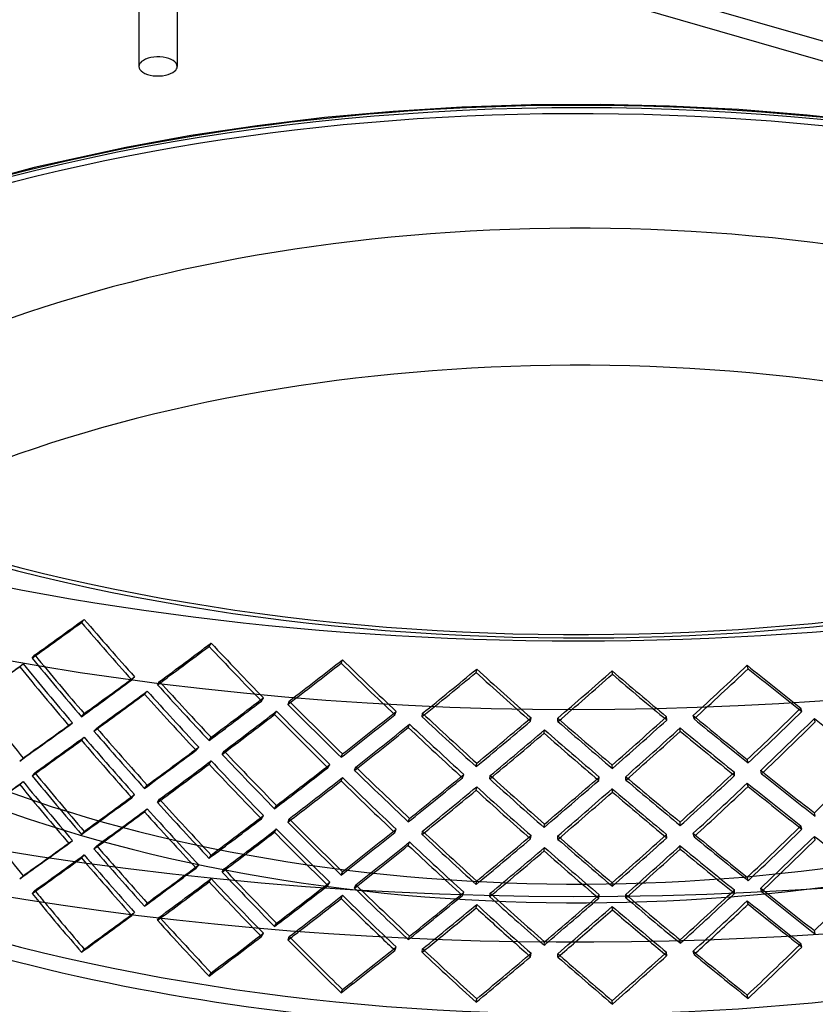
# Model space of a CAD drawing. Header units: millimetres. Extents: x -749 to 749, y -612 to 482.
# Tile 8 of 12: x -204 to 87, y -295 to 65. Entities that reach past the tile are written whole.
import ezdxf

# ---------------------------------------------------------------- set-up
doc = ezdxf.new("R2010")
doc.units = ezdxf.units.MM
doc.layers.add('HIDDEN', color=7, linetype='Continuous')
doc.layers.add('THICK', color=7, linetype='Continuous')

msp = doc.modelspace()

# ---------------------------------------------------------------- linework, layer by layer
at = {"layer": 'HIDDEN'}
for p, q in [((746.98, -132.35), (-196.98, 140.15)), ((744.48, -138.85), (-199.48, 133.65)), ((-160.73, 91.58), (-160.73, 48.28)), ((-146.73, 91.58), (-146.73, 48.28)), ((-42.61, 33.37), (-67.75, 31.82)), ((-17.3, 34.21), (-42.61, 33.37)), ((8.07, 34.34), (-17.3, 34.21)), ((33.4, 33.76), (8.07, 34.34)), ((58.7, 32.46), (33.4, 33.76)), ((83.78, 30.45), (58.7, 32.46)), ((-92.82, 29.55), (-117.53, 26.59)), ((-67.75, 31.82), (-92.82, 29.55)), ((108.54, 27.75), (83.78, 30.45)), ((-117.53, 26.59), (-141.79, 22.95)), ((-141.79, 22.95), (-165.53, 18.65)), ((-165.53, 18.65), (-199.02, 11.25)), ((-199.02, 11.25), (-227.85, 3.51)), ((-181.77, -155.21), (-180.76, -154.07)), ((-135.08, -163.95), (-134.33, -162.76)), ((-199.82, -168.25), (-198.82, -167.11)), ((-86.75, -170.07), (-86.27, -168.84)), ((-204.36, -171.43), (-203.11, -170.34)), ((-37.37, -173.49), (-37.16, -172.25)), ((12.47, -174.18), (12.4, -172.93)), ((62.15, -172.12), (61.81, -170.88)), ((-163.36, -176.25), (-162.35, -175.1)), ((-153.95, -178.01), (-153.2, -176.82)), ((-158.7, -181.44), (-157.7, -180.3)), ((-115.95, -183.95), (-115.2, -182.76)), ((-106.2, -185.19), (-105.72, -183.96)), ((81.81, -187.78), (81.47, -186.54)), ((-181.77, -189.69), (-180.76, -188.55)), ((-111.12, -188.89), (-110.38, -187.69)), ((-67.13, -189), (-66.65, -187.78)), ((-57.17, -189.69), (-56.97, -188.45)), ((-17.49, -191.34), (-17.28, -190.09)), ((-7.45, -191.48), (-7.51, -190.23)), ((32.36, -190.93), (32.29, -189.68)), ((42.37, -190.51), (42.03, -189.27)), ((86.71, -191.62), (86.36, -190.38)), ((-186.35, -192.98), (-185.09, -191.89)), ((-177.2, -194.99), (-176.2, -193.84)), ((-62.2, -193.67), (-61.72, -192.44)), ((-12.51, -195.73), (-12.31, -194.48)), ((37.32, -195.04), (37.25, -193.79)), ((-181.77, -198.31), (-180.76, -197.16)), ((-135.08, -198.43), (-134.33, -197.24)), ((-139.85, -201.98), (-138.85, -200.83)), ((-204.36, -205.91), (-203.11, -204.83)), ((-130.32, -203.47), (-129.58, -202.28)), ((-86.75, -204.55), (-86.27, -203.33)), ((62.15, -206.61), (61.81, -205.37)), ((-135.08, -207.05), (-134.33, -205.86)), ((-91.66, -208.37), (-90.91, -207.17)), ((-81.86, -209.32), (-81.38, -208.1)), ((-37.37, -207.98), (-37.16, -206.73)), ((12.47, -208.66), (12.4, -207.41)), ((-199.82, -211.35), (-198.82, -210.21)), ((-86.75, -213.17), (-86.27, -211.94)), ((-42.36, -212.06), (-41.88, -210.83)), ((-32.41, -212.48), (-32.2, -211.23)), ((7.46, -213.03), (7.66, -211.77)), ((17.44, -212.89), (17.37, -211.64)), ((57.18, -211.24), (57.11, -209.99)), ((67.08, -210.56), (66.73, -209.32)), ((-204.36, -214.53), (-203.11, -213.44)), ((-158.7, -215.93), (-157.7, -214.78)), ((-37.37, -216.59), (-37.16, -215.35)), ((12.47, -217.28), (12.4, -216.03)), ((62.15, -215.22), (61.81, -213.98)), ((-163.36, -219.35), (-162.35, -218.2)), ((-158.7, -224.54), (-157.7, -223.4)), ((-153.95, -221.11), (-153.2, -219.92)), ((-111.12, -223.37), (-110.38, -222.18)), ((-115.95, -227.05), (-115.2, -225.86)), ((-62.2, -228.15), (-61.72, -226.92)), ((86.71, -226.11), (86.36, -224.87)), ((-106.2, -228.29), (-105.72, -227.06)), ((-12.51, -230.21), (-12.31, -228.97)), ((37.32, -229.53), (37.25, -228.28)), ((81.81, -230.88), (81.47, -229.64)), ((-181.77, -232.79), (-180.76, -231.65)), ((-111.12, -231.99), (-110.38, -230.79)), ((-67.13, -232.1), (-66.65, -230.88)), ((-57.17, -232.79), (-56.97, -231.55)), ((-17.49, -234.44), (-17.28, -233.19)), ((-7.45, -234.58), (-7.51, -233.33)), ((32.36, -234.03), (32.29, -232.78)), ((42.37, -233.61), (42.03, -232.37)), ((86.71, -234.72), (86.36, -233.48)), ((-186.35, -236.08), (-185.09, -234.99)), ((-177.2, -238.09), (-176.2, -236.94)), ((-62.2, -236.77), (-61.72, -235.54)), ((-12.51, -238.83), (-12.31, -237.58)), ((37.32, -238.14), (37.25, -236.89)), ((-181.77, -241.41), (-180.76, -240.26)), ((-135.08, -241.53), (-134.33, -240.34)), ((-139.85, -245.08), (-138.85, -243.93)), ((-204.36, -249.01), (-203.11, -247.93)), ((-130.32, -246.57), (-129.58, -245.38)), ((-86.75, -247.65), (-86.27, -246.43)), ((62.15, -249.7), (61.81, -248.47)), ((-135.08, -250.15), (-134.33, -248.96)), ((-91.66, -251.47), (-90.91, -250.27)), ((-81.86, -252.42), (-81.38, -251.2)), ((-37.37, -251.08), (-37.16, -249.83)), ((12.47, -251.76), (12.4, -250.51)), ((-199.82, -254.45), (-198.82, -253.3)), ((-86.75, -256.27), (-86.27, -255.04)), ((-42.36, -255.16), (-41.88, -253.93)), ((-32.41, -255.58), (-32.2, -254.33)), ((7.46, -256.13), (7.66, -254.87)), ((17.44, -255.99), (17.37, -254.74)), ((57.18, -254.34), (57.11, -253.09)), ((67.08, -253.66), (66.73, -252.42)), ((-158.7, -259.03), (-157.7, -257.88)), ((-37.37, -259.69), (-37.16, -258.45)), ((12.47, -260.38), (12.4, -259.13)), ((62.15, -258.32), (61.81, -257.08)), ((-163.36, -262.45), (-162.35, -261.3)), ((-153.95, -264.21), (-153.2, -263.02)), ((-111.12, -266.47), (-110.38, -265.27)), ((-115.95, -270.15), (-115.2, -268.96)), ((-106.2, -271.39), (-105.72, -270.16)), ((-61.98, -270.69), (-61.72, -270.02)), ((86.71, -269.21), (86.36, -267.97)), ((37.27, -271.6), (37.25, -271.38)), ((81.81, -273.98), (81.47, -272.74)), ((-67.13, -275.2), (-66.65, -273.98)), ((-57.17, -275.89), (-56.97, -274.65)), ((-17.49, -277.54), (-17.28, -276.29)), ((-7.45, -277.68), (-7.51, -276.42)), ((32.36, -277.13), (32.29, -275.88)), ((42.37, -276.71), (42.03, -275.47))]:
    msp.add_line(p, q, dxfattribs=at)
for centre, major_axis, ratio, start_param, end_param in [((0, 65.38), (-452.5, 0), 0.5, -3.141592, -0.523599), ((0, 65.38), (450, 0), 0.5, 0, 2.617994), ((0, -73.44), (-450, 0), 0.5, -3.141592, -0.523599), ((0, -77.77), (-452.5, 0), 0.5, -3.141592, -0.523599), ((0, -77.77), (-360, 0), 0.5, -3.141592, -0.523599), ((0, -73.44), (-355, 0), 0.5, -3.141592, -0.523599), ((0, 65.38), (-452.5, 0), 0.5, 0, 2.617994), ((0, 65.38), (450, 0), 0.5, -3.141592, -0.523599), ((0, -193.12), (452.5, 0), 0.5, 1.047198, 2.617994), ((-153.73, 48.28), (7, 0), 0.5, -0.000094, 2.617994), ((0, -195.29), (-452.5, 0), 0.5, -3.141592, -0.523599), ((-153.73, 48.28), (7, 0), 0.5, 2.617994, 3.141499), ((-153.73, 48.28), (7, 0), 0.5, 3.141499, 5.759587), ((-153.73, 48.28), (7, 0), 0.5, -0.523599, -0.000094), ((0, -190.96), (450, 0), 0.5, 1.047198, 3.120519), ((0, -190.96), (360, 0), 0.5, 0, 2.617994), ((0, -238.59), (355, 0), 0.5, 0, 2.617994), ((0, -73.44), (-450, 0), 0.5, 0, 2.617994), ((0, -73.44), (-355, 0), 0.5, 0, 2.617994), ((0, -77.77), (-360, 0), 0.5, 0, 2.617994), ((0, 51.98), (448.75, 361), 0.092871, -2.102991, -2.058735), ((0, 51.98), (397.49, -494.11), 0.426955, -1.496225, -1.451969), ((0, 51.98), (451.24, 363), 0.092871, -2.102747, -2.058735), ((0, 51.98), (399.69, -496.85), 0.426955, -1.496225, -1.452213), ((0, 51.98), (449.22, 384.43), 0.141437, -2.038395, -1.994383), ((0, 51.98), (446.74, 382.3), 0.141437, -2.03864, -1.994383), ((0, 51.98), (412.51, -482.03), 0.38585, -1.450345, -1.406334), ((0, 51.98), (410.23, -479.37), 0.38585, -1.450345, -1.406089), ((0, 17.5), (399.69, -496.85), 0.426955, -1.540237, -1.496225), ((0, 17.5), (397.49, -494.11), 0.426955, -1.540482, -1.496225), ((0, 51.98), (443.56, 402.35), 0.18858, -1.977377, -1.933121), ((0, 51.98), (420.78, -463.88), 0.343841, -1.401377, -1.35712), ((0, 8.88), (452.27, 340.17), 0.042828, -2.115604, -2.071578), ((0, 8.88), (449.77, 338.3), 0.042828, -2.115543, -2.071273), ((0, 51.98), (384.39, -511.05), 0.467176, -1.483576, -1.439444), ((0, 51.98), (382.27, -508.22), 0.467176, -1.48327, -1.438891), ((0, 51.98), (446.02, 404.58), 0.18858, -1.977132, -1.933121), ((0, 51.98), (423.12, -466.46), 0.343841, -1.401377, -1.357365), ((0, 51.98), (439.04, 421.22), 0.234394, -1.91893, -1.874674), ((0, 51.98), (429.38, -447.54), 0.300867, -1.349592, -1.305336), ((0, 51.98), (433.01, 439.02), 0.27899, -1.863155, -1.818899), ((0, 51.98), (436.22, -430.25), 0.256837, -1.295136, -1.250879), ((0, 51.98), (425.31, 455.82), 0.322479, -1.810024, -1.765768), ((0, 51.98), (427.68, 458.36), 0.322479, -1.80978, -1.765768), ((0, 51.98), (441.47, -411.92), 0.211646, -1.238036, -1.193779), ((0, 51.98), (443.93, -414.21), 0.211646, -1.238036, -1.194024), ((0, 17.5), (451.24, 363), 0.092871, -2.058735, -2.014723), ((0, 17.5), (448.75, 361), 0.092871, -2.058735, -2.014478), ((0, 51.98), (441.47, 423.56), 0.234394, -1.918686, -1.874674), ((0, 51.98), (431.77, -450.03), 0.300867, -1.349592, -1.305581), ((0, 51.98), (435.42, 441.46), 0.27899, -1.862911, -1.818899), ((0, 51.98), (438.64, -432.64), 0.256837, -1.295136, -1.251124), ((0, 17.5), (412.51, -482.03), 0.38585, -1.494357, -1.450345), ((0, 17.5), (410.23, -479.37), 0.38585, -1.494602, -1.450345), ((0, 17.5), (382.27, -508.22), 0.467176, -1.52754, -1.48327), ((0, 8.88), (451.24, 363), 0.092871, -2.047741, -2.003716), ((0, 8.88), (448.75, 361), 0.092871, -2.04768, -2.00341), ((0, 51.98), (399.69, -496.85), 0.426955, -1.441207, -1.397075), ((0, 51.98), (397.49, -494.11), 0.426955, -1.440901, -1.396522), ((0, 17.5), (446.74, 382.3), 0.141437, -1.994383, -1.950127), ((0, 17.5), (449.22, 384.43), 0.141437, -1.994383, -1.950372), ((0, 17.5), (423.12, -466.46), 0.343841, -1.445389, -1.401377), ((0, 17.5), (420.78, -463.88), 0.343841, -1.445633, -1.401377), ((0, 17.5), (425.31, 455.82), 0.322479, -1.765768, -1.721511), ((0, 8.88), (449.22, 384.43), 0.141437, -1.98339, -1.939365), ((0, 8.88), (446.74, 382.3), 0.141437, -1.983329, -1.939059), ((0, 51.98), (412.51, -482.03), 0.38585, -1.395327, -1.351195), ((0, 51.98), (410.23, -479.37), 0.38585, -1.395021, -1.350642), ((0, 17.5), (446.02, 404.58), 0.18858, -1.933121, -1.889109), ((0, 17.5), (443.56, 402.35), 0.18858, -1.933121, -1.888864), ((0, 17.5), (431.77, -450.03), 0.300867, -1.393604, -1.349592), ((0, 17.5), (429.38, -447.54), 0.300867, -1.393849, -1.349592), ((0, 17.5), (439.04, 421.22), 0.234394, -1.874674, -1.830417), ((0, 17.5), (436.22, -430.25), 0.256837, -1.339392, -1.295136), ((0, 17.5), (433.01, 439.02), 0.27899, -1.818899, -1.774643), ((0, 17.5), (435.42, 441.46), 0.27899, -1.818899, -1.774887), ((0, 17.5), (441.47, -411.92), 0.211646, -1.282292, -1.238036), ((0, 17.5), (443.93, -414.21), 0.211646, -1.282047, -1.238036), ((0, 17.5), (427.68, 458.36), 0.322479, -1.765768, -1.721756), ((0, 8.88), (425.31, 455.82), 0.322479, -1.754713, -1.710443), ((0, 51.98), (441.47, -411.92), 0.211646, -1.182711, -1.138332), ((0, -25.6), (452.27, 340.17), 0.042828, -2.071578, -2.027446), ((0, -25.6), (449.77, 338.3), 0.042828, -2.071273, -2.026894), ((0, 17.5), (397.49, -494.11), 0.426955, -1.485171, -1.440901), ((0, 8.88), (446.02, 404.58), 0.18858, -1.922127, -1.878102), ((0, 8.88), (443.56, 402.35), 0.18858, -1.922066, -1.877796), ((0, 51.98), (423.12, -466.46), 0.343841, -1.346358, -1.302226), ((0, 51.98), (420.78, -463.88), 0.343841, -1.346052, -1.301673), ((0, 17.5), (441.47, 423.56), 0.234394, -1.874674, -1.830662), ((0, 8.88), (439.04, 421.22), 0.234394, -1.863619, -1.819349), ((0, 51.98), (429.38, -447.54), 0.300867, -1.294268, -1.249889), ((0, 17.5), (438.64, -432.64), 0.256837, -1.339148, -1.295136), ((0, 8.88), (433.01, 439.02), 0.27899, -1.807845, -1.763575), ((0, 51.98), (436.22, -430.25), 0.256837, -1.239811, -1.195432), ((0, 8.88), (427.68, 458.36), 0.322479, -1.754774, -1.710749), ((0, 8.88), (448.75, 361), 0.092871, -2.102991, -2.058735), ((0, 8.88), (397.49, -494.11), 0.426955, -1.496225, -1.451969), ((0, 17.5), (399.69, -496.85), 0.426955, -1.485232, -1.441207), ((0, 8.88), (441.47, 423.56), 0.234394, -1.86368, -1.819655), ((0, 51.98), (431.77, -450.03), 0.300867, -1.294574, -1.250442), ((0, 8.88), (435.42, 441.46), 0.27899, -1.807906, -1.76388), ((0, 51.98), (438.64, -432.64), 0.256837, -1.240117, -1.195985), ((0, 8.88), (451.24, 363), 0.092871, -2.102747, -2.058735), ((0, 8.88), (399.69, -496.85), 0.426955, -1.496225, -1.452213), ((0, -25.6), (448.75, 361), 0.092871, -2.00341, -1.959031), ((0, -25.6), (451.24, 363), 0.092871, -2.003716, -1.959584), ((0, 17.5), (412.51, -482.03), 0.38585, -1.439352, -1.395327), ((0, 17.5), (410.23, -479.37), 0.38585, -1.439291, -1.395021), ((0, 8.88), (449.22, 384.43), 0.141437, -2.038395, -1.994383), ((0, 8.88), (446.74, 382.3), 0.141437, -2.03864, -1.994383), ((0, 8.88), (412.51, -482.03), 0.38585, -1.450345, -1.406334), ((0, 8.88), (410.23, -479.37), 0.38585, -1.450345, -1.406089), ((0, -25.6), (449.22, 384.43), 0.141437, -1.939365, -1.895233), ((0, -25.6), (446.74, 382.3), 0.141437, -1.939059, -1.89468), ((0, 17.5), (420.78, -463.88), 0.343841, -1.390322, -1.346052), ((0, -25.6), (425.31, 455.82), 0.322479, -1.710443, -1.666064), ((0, -25.6), (399.69, -496.85), 0.426955, -1.540237, -1.496225), ((0, -25.6), (397.49, -494.11), 0.426955, -1.540482, -1.496225), ((0, 8.88), (443.56, 402.35), 0.18858, -1.977377, -1.933121), ((0, 8.88), (420.78, -463.88), 0.343841, -1.401377, -1.35712), ((0, 17.5), (423.12, -466.46), 0.343841, -1.390383, -1.346358), ((0, -25.6), (446.02, 404.58), 0.18858, -1.878102, -1.83397), ((0, -25.6), (443.56, 402.35), 0.18858, -1.877796, -1.833417), ((0, 17.5), (431.77, -450.03), 0.300867, -1.338599, -1.294574), ((0, 17.5), (429.38, -447.54), 0.300867, -1.338538, -1.294268), ((0, -25.6), (439.04, 421.22), 0.234394, -1.819349, -1.77497), ((0, 17.5), (436.22, -430.25), 0.256837, -1.284081, -1.239811), ((0, -25.6), (433.01, 439.02), 0.27899, -1.763575, -1.719196), ((0, -25.6), (435.42, 441.46), 0.27899, -1.76388, -1.719748), ((0, 17.5), (441.47, -411.92), 0.211646, -1.226981, -1.182711), ((0, 17.5), (443.93, -414.21), 0.211646, -1.227042, -1.183017), ((0, -34.21), (452.27, 340.17), 0.042828, -2.115604, -2.071578), ((0, -34.21), (449.77, 338.3), 0.042828, -2.115543, -2.071273), ((0, 8.88), (384.39, -511.05), 0.467176, -1.483576, -1.439444), ((0, 8.88), (382.27, -508.22), 0.467176, -1.48327, -1.438891), ((0, 8.88), (446.02, 404.58), 0.18858, -1.977132, -1.933121), ((0, 8.88), (423.12, -466.46), 0.343841, -1.401377, -1.357365), ((0, 8.88), (439.04, 421.22), 0.234394, -1.91893, -1.874674), ((0, 8.88), (429.38, -447.54), 0.300867, -1.349592, -1.305336), ((0, -25.6), (441.47, 423.56), 0.234394, -1.819655, -1.775523), ((0, 8.88), (433.01, 439.02), 0.27899, -1.863155, -1.818899), ((0, 8.88), (436.22, -430.25), 0.256837, -1.295136, -1.250879), ((0, 17.5), (438.64, -432.64), 0.256837, -1.284142, -1.240117), ((0, 8.88), (425.31, 455.82), 0.322479, -1.810024, -1.765768), ((0, 8.88), (427.68, 458.36), 0.322479, -1.80978, -1.765768), ((0, 8.88), (441.47, -411.92), 0.211646, -1.238036, -1.193779), ((0, 8.88), (443.93, -414.21), 0.211646, -1.238036, -1.194024), ((0, -25.6), (451.24, 363), 0.092871, -2.058735, -2.014723), ((0, -25.6), (448.75, 361), 0.092871, -2.058735, -2.014478), ((0, 8.88), (441.47, 423.56), 0.234394, -1.918686, -1.874674), ((0, 8.88), (431.77, -450.03), 0.300867, -1.349592, -1.305581), ((0, 8.88), (435.42, 441.46), 0.27899, -1.862911, -1.818899), ((0, 8.88), (438.64, -432.64), 0.256837, -1.295136, -1.251124), ((0, -34.21), (448.75, 361), 0.092871, -2.04768, -2.00341), ((0, 8.88), (397.49, -494.11), 0.426955, -1.440901, -1.396522), ((0, -25.6), (412.51, -482.03), 0.38585, -1.494357, -1.450345), ((0, -25.6), (410.23, -479.37), 0.38585, -1.494602, -1.450345), ((0, -25.6), (382.27, -508.22), 0.467176, -1.52754, -1.48327), ((0, -34.21), (451.24, 363), 0.092871, -2.047741, -2.003716), ((0, 8.88), (399.69, -496.85), 0.426955, -1.441207, -1.397075), ((0, -25.6), (446.74, 382.3), 0.141437, -1.994383, -1.950127), ((0, -25.6), (449.22, 384.43), 0.141437, -1.994383, -1.950372), ((0, -25.6), (423.12, -466.46), 0.343841, -1.445389, -1.401377), ((0, -25.6), (420.78, -463.88), 0.343841, -1.445633, -1.401377), ((0, -25.6), (425.31, 455.82), 0.322479, -1.765768, -1.721511), ((0, -34.21), (449.22, 384.43), 0.141437, -1.98339, -1.939365), ((0, -34.21), (446.74, 382.3), 0.141437, -1.983329, -1.939059), ((0, 8.88), (412.51, -482.03), 0.38585, -1.395327, -1.351195), ((0, 8.88), (410.23, -479.37), 0.38585, -1.395021, -1.350642), ((0, -25.6), (446.02, 404.58), 0.18858, -1.933121, -1.889109), ((0, -25.6), (443.56, 402.35), 0.18858, -1.933121, -1.888864), ((0, -25.6), (431.77, -450.03), 0.300867, -1.393604, -1.349592), ((0, -25.6), (429.38, -447.54), 0.300867, -1.393849, -1.349592), ((0, -25.6), (439.04, 421.22), 0.234394, -1.874674, -1.830417), ((0, -25.6), (436.22, -430.25), 0.256837, -1.339392, -1.295136), ((0, -25.6), (433.01, 439.02), 0.27899, -1.818899, -1.774643), ((0, -25.6), (435.42, 441.46), 0.27899, -1.818899, -1.774887), ((0, -25.6), (441.47, -411.92), 0.211646, -1.282292, -1.238036), ((0, -25.6), (443.93, -414.21), 0.211646, -1.282047, -1.238036), ((0, -25.6), (427.68, 458.36), 0.322479, -1.765768, -1.721756), ((0, -34.21), (425.31, 455.82), 0.322479, -1.754713, -1.710443), ((0, 8.88), (441.47, -411.92), 0.211646, -1.182711, -1.138332), ((0, -68.7), (452.27, 340.17), 0.042828, -2.071578, -2.027446), ((0, -68.7), (449.77, 338.3), 0.042828, -2.071273, -2.026894), ((0, -25.6), (397.49, -494.11), 0.426955, -1.485171, -1.440901), ((0, -34.21), (446.02, 404.58), 0.18858, -1.922127, -1.878102), ((0, -34.21), (443.56, 402.35), 0.18858, -1.922066, -1.877796), ((0, 8.88), (423.12, -466.46), 0.343841, -1.346358, -1.302226), ((0, 8.88), (420.78, -463.88), 0.343841, -1.346052, -1.301673), ((0, -25.6), (441.47, 423.56), 0.234394, -1.874674, -1.830662), ((0, -34.21), (439.04, 421.22), 0.234394, -1.863619, -1.819349), ((0, 8.88), (429.38, -447.54), 0.300867, -1.294268, -1.249889), ((0, -25.6), (438.64, -432.64), 0.256837, -1.339148, -1.295136), ((0, -34.21), (433.01, 439.02), 0.27899, -1.807845, -1.763575), ((0, 8.88), (436.22, -430.25), 0.256837, -1.239811, -1.195432), ((0, -34.21), (427.68, 458.36), 0.322479, -1.754774, -1.710749), ((0, -238.59), (355, 0), 0.5, -3.141592, -0.523599), ((0, -34.21), (451.24, 363), 0.092871, -2.102747, -2.058735), ((0, -34.21), (448.75, 361), 0.092871, -2.102991, -2.058735), ((0, -34.21), (399.69, -496.85), 0.426955, -1.496225, -1.453083), ((0, -34.21), (397.49, -494.11), 0.426955, -1.496225, -1.451969), ((0, -25.6), (399.69, -496.85), 0.426955, -1.485232, -1.441207), ((0, -34.21), (441.47, 423.56), 0.234394, -1.86368, -1.819655), ((0, 8.88), (431.77, -450.03), 0.300867, -1.294574, -1.250442), ((0, -34.21), (435.42, 441.46), 0.27899, -1.807906, -1.76388), ((0, 8.88), (438.64, -432.64), 0.256837, -1.240117, -1.195985), ((0, -68.7), (448.75, 361), 0.092871, -2.00341, -1.959031), ((0, -68.7), (451.24, 363), 0.092871, -2.003716, -1.959584), ((0, -25.6), (412.51, -482.03), 0.38585, -1.439352, -1.395327), ((0, -25.6), (410.23, -479.37), 0.38585, -1.439291, -1.395021), ((0, -68.7), (425.31, 455.82), 0.322479, -1.710443, -1.666064), ((0, -34.21), (446.74, 382.3), 0.141437, -2.03864, -1.994383), ((0, -34.21), (449.22, 384.43), 0.141437, -2.03568, -1.994383), ((0, -34.21), (412.51, -482.03), 0.38585, -1.450345, -1.413752), ((0, -34.21), (410.23, -479.37), 0.38585, -1.450345, -1.406089), ((0, -68.7), (449.22, 384.43), 0.141437, -1.939365, -1.895233), ((0, -68.7), (446.74, 382.3), 0.141437, -1.939059, -1.89468), ((0, -25.6), (420.78, -463.88), 0.343841, -1.390322, -1.346052), ((0, -68.7), (399.69, -496.85), 0.426955, -1.540237, -1.534314), ((0, -68.7), (397.49, -494.11), 0.426955, -1.540482, -1.531476), ((0, -34.21), (443.56, 402.35), 0.18858, -1.977377, -1.933121), ((0, -34.21), (420.78, -463.88), 0.343841, -1.401377, -1.35712), ((0, -25.6), (423.12, -466.46), 0.343841, -1.390383, -1.347781), ((0, -68.7), (443.56, 402.35), 0.18858, -1.877796, -1.833417), ((0, -68.7), (446.02, 404.58), 0.18858, -1.876601, -1.83397), ((0, -25.6), (431.77, -450.03), 0.300867, -1.338599, -1.297762), ((0, -25.6), (429.38, -447.54), 0.300867, -1.338538, -1.294268), ((0, -68.7), (439.04, 421.22), 0.234394, -1.819349, -1.77497), ((0, -25.6), (436.22, -430.25), 0.256837, -1.284081, -1.239811), ((0, -68.7), (433.01, 439.02), 0.27899, -1.763575, -1.719196), ((0, -68.7), (435.42, 441.46), 0.27899, -1.761293, -1.719748), ((0, -25.6), (441.47, -411.92), 0.211646, -1.226981, -1.182711), ((0, -25.6), (443.93, -414.21), 0.211646, -1.227042, -1.183017), ((0, -34.21), (446.02, 404.58), 0.18858, -1.967838, -1.933121), ((0, -34.21), (423.12, -466.46), 0.343841, -1.401377, -1.369172), ((0, -34.21), (439.04, 421.22), 0.234394, -1.91893, -1.874674), ((0, -34.21), (429.38, -447.54), 0.300867, -1.349592, -1.305336), ((0, -68.7), (441.47, 423.56), 0.234394, -1.816432, -1.775523), ((0, -34.21), (433.01, 439.02), 0.27899, -1.863155, -1.818899), ((0, -34.21), (436.22, -430.25), 0.256837, -1.295136, -1.250879), ((0, -25.6), (438.64, -432.64), 0.256837, -1.284142, -1.242787), ((0, -34.21), (425.31, 455.82), 0.322479, -1.810024, -1.765768), ((0, -34.21), (427.68, 458.36), 0.322479, -1.796594, -1.765768), ((0, -34.21), (441.47, -411.92), 0.211646, -1.238036, -1.193779), ((0, -34.21), (443.93, -414.21), 0.211646, -1.238036, -1.205525), ((0, -68.7), (448.75, 361), 0.092871, -2.017399, -2.014478), ((0, -34.21), (441.47, 423.56), 0.234394, -1.90564, -1.874674), ((0, -34.21), (431.77, -450.03), 0.300867, -1.349592, -1.319594), ((0, -34.21), (435.42, 441.46), 0.27899, -1.848634, -1.818899), ((0, -34.21), (438.64, -432.64), 0.256837, -1.295136, -1.265086), ((0, -68.7), (446.74, 382.3), 0.141437, -1.952647, -1.950127), ((0, -68.7), (420.78, -463.88), 0.343841, -1.445633, -1.444531), ((0, -68.7), (425.31, 455.82), 0.322479, -1.722755, -1.721511), ((0, -68.7), (443.56, 402.35), 0.18858, -1.891027, -1.888864), ((0, -68.7), (429.38, -447.54), 0.300867, -1.393849, -1.392462), ((0, -68.7), (439.04, 421.22), 0.234394, -1.832254, -1.830417), ((0, -68.7), (436.22, -430.25), 0.256837, -1.339392, -1.33771), ((0, -68.7), (433.01, 439.02), 0.27899, -1.776175, -1.774643), ((0, -68.7), (441.47, -411.92), 0.211646, -1.282292, -1.280296)]:
    msp.add_ellipse(centre, major_axis=major_axis, ratio=ratio, start_param=start_param, end_param=end_param, dxfattribs=at)
at = {"layer": 'THICK'}
for p, q in [((-62.2, -271.25), (-61.98, -270.69)), ((-12.51, -273.31), (-12.31, -272.06)), ((37.32, -272.63), (37.27, -271.6)), ((-181.77, -275.89), (-180.76, -274.75)), ((-135.08, -284.63), (-134.33, -283.44)), ((-86.75, -290.75), (-86.27, -289.52)), ((62.15, -292.8), (61.81, -291.57)), ((-37.37, -294.18), (-37.16, -292.93)), ((12.47, -294.86), (12.4, -293.61))]:
    msp.add_line(p, q, dxfattribs=at)
for centre, major_axis, ratio, start_param, end_param in [((0, 125.47), (624.9, 0), 0.5, 1.047198, 4.18879), ((0, 125.47), (574.8, 0), 0.5, -0.523599, 2.617994), ((0, 125.47), (574.8, 0), 0.5, 2.617994, 5.759587), ((0, 65.38), (675, 0), 0.5, -3.141592, -0.523599), ((0, 125.47), (624.9, 0), 0.5, -2.094395, -0.523599), ((0, 82.09), (675, 0), 0.5, -2.094395, -0.523599), ((0, -195.29), (-452.5, 0), 0.5, 0, 2.617994), ((0, -190.96), (360, 0), 0.5, -2.969597, -0.523599), ((0, -77.77), (-452.5, 0), 0.5, 0.710003, 2.431589), ((0, -68.7), (399.69, -496.85), 0.426955, -1.534314, -1.496225), ((0, -68.7), (397.49, -494.11), 0.426955, -1.531476, -1.496225), ((0, -68.7), (451.24, 363), 0.092871, -2.058735, -2.014723), ((0, -68.7), (448.75, 361), 0.092871, -2.058735, -2.017399), ((0, -34.21), (449.22, 384.43), 0.141437, -2.038395, -2.03568), ((0, -68.7), (412.51, -482.03), 0.38585, -1.494357, -1.450345), ((0, -68.7), (410.23, -479.37), 0.38585, -1.493778, -1.450345), ((0, -68.7), (449.22, 384.43), 0.141437, -1.994383, -1.950372), ((0, -68.7), (446.74, 382.3), 0.141437, -1.994383, -1.952647), ((0, -34.21), (412.51, -482.03), 0.38585, -1.413752, -1.406334), ((0, -34.21), (446.02, 404.58), 0.18858, -1.977132, -1.967838), ((0, -34.21), (423.12, -466.46), 0.343841, -1.369172, -1.357365), ((0, -34.21), (443.93, -414.21), 0.211646, -1.205525, -1.194024), ((0, -68.7), (423.12, -466.46), 0.343841, -1.445389, -1.401377), ((0, -68.7), (420.78, -463.88), 0.343841, -1.444531, -1.401377), ((0, -25.6), (423.12, -466.46), 0.343841, -1.347781, -1.346358), ((0, -68.7), (446.02, 404.58), 0.18858, -1.878102, -1.876601), ((0, -34.21), (441.47, 423.56), 0.234394, -1.918686, -1.90564), ((0, -34.21), (431.77, -450.03), 0.300867, -1.319594, -1.305581), ((0, -25.6), (431.77, -450.03), 0.300867, -1.297762, -1.294574), ((0, -68.7), (441.47, 423.56), 0.234394, -1.819655, -1.816432), ((0, -34.21), (435.42, 441.46), 0.27899, -1.862911, -1.848634), ((0, -34.21), (438.64, -432.64), 0.256837, -1.265086, -1.251124), ((0, -25.6), (438.64, -432.64), 0.256837, -1.242787, -1.240117), ((0, -68.7), (435.42, 441.46), 0.27899, -1.76388, -1.761293), ((0, -34.21), (427.68, 458.36), 0.322479, -1.80978, -1.796594), ((0, -68.7), (425.31, 455.82), 0.322479, -1.765768, -1.722755), ((0, -68.7), (446.02, 404.58), 0.18858, -1.933121, -1.889109), ((0, -68.7), (443.56, 402.35), 0.18858, -1.933121, -1.891027), ((0, -68.7), (431.77, -450.03), 0.300867, -1.393604, -1.349592), ((0, -68.7), (429.38, -447.54), 0.300867, -1.392462, -1.349592), ((0, -68.7), (439.04, 421.22), 0.234394, -1.874674, -1.832254), ((0, -68.7), (436.22, -430.25), 0.256837, -1.33771, -1.295136), ((0, -68.7), (433.01, 439.02), 0.27899, -1.818899, -1.776175), ((0, -68.7), (435.42, 441.46), 0.27899, -1.818899, -1.774887), ((0, -68.7), (443.93, -414.21), 0.211646, -1.282047, -1.238036), ((0, -68.7), (441.47, -411.92), 0.211646, -1.280296, -1.238036), ((0, -68.7), (427.68, 458.36), 0.322479, -1.765768, -1.721756), ((0, -68.7), (441.47, 423.56), 0.234394, -1.874674, -1.830662), ((0, -68.7), (438.64, -432.64), 0.256837, -1.339148, -1.295136)]:
    msp.add_ellipse(centre, major_axis=major_axis, ratio=ratio, start_param=start_param, end_param=end_param, dxfattribs=at)

doc.saveas('drawing.dxf')
